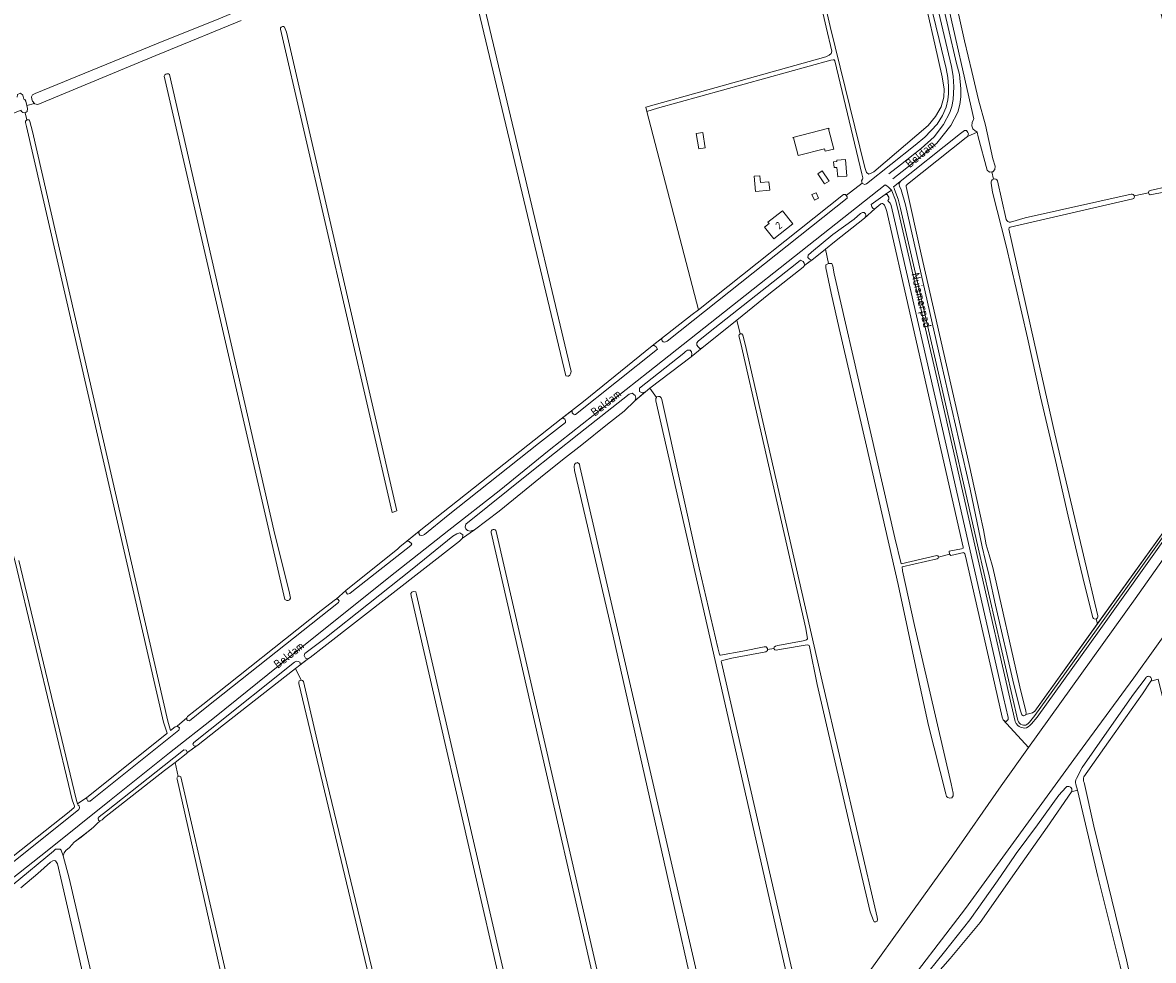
# Model space of a CAD drawing. Header units: metres. Extents: x 209813 to 223847, y 571801 to 587119.
# Tile 167 of 256: x 215663 to 216272, y 576725 to 577231. Entities that reach past the tile are written whole.
import ezdxf
from ezdxf.enums import TextEntityAlignment as Align

# ---------------------------------------------------------------- set-up
doc = ezdxf.new("R2010")
doc.units = ezdxf.units.M
for name, color, linetype, lineweight in [('B-RO-GR-GRAS-GV', 8, 'Continuous', 0), ('B-RO-OG-BEBOUWING-GV', 8, 'Continuous', 0), ('B-RO-OG-BEBOUWING-T18', 8, 'Continuous', 0), ('B-RO-OG-TERREIN_ERF-GV', 8, 'Continuous', 0), ('B-RO-OG-TOPOGRAFIE-T18', 8, 'Continuous', 0), ('B-RO-OG-WEG-GV', 8, 'Continuous', 0)]:
    doc.layers.add(name, color=color, linetype=linetype, lineweight=lineweight)
doc.styles.add('NLCS-ISO-M200-T18', font='txt', dxfattribs={"height": 0.36})

msp = doc.modelspace()

# ---------------------------------------------------------------- linework, layer by layer
at = {"layer": 'B-RO-GR-GRAS-GV', "flags": 128}
for points in [[(216081.069, 577297.484), (216081.312, 577297.61), (216082.015, 577297.543), (216082.45, 577297.107), (216083.096, 577294.397), (216098.288, 577228.633), (216116.95, 577152.479), (216117.882, 577149.759), (216119.084, 577148.906), (216120.341, 577149.418), (216121.84, 577150.193), (216151.131, 577175.243), (216155.048, 577180.014), (216157.992, 577185.16), (216159.542, 577190.419), (216159.62, 577194.784), (216158.582, 577201.486), (216154.678, 577219.021), (216143.243, 577268.742), (216131.547, 577318.883)], [(215665.121, 577178.241), (215665.717, 577178.241), (215666.386, 577178.146), (215666.744, 577177.276), (215668.135, 577171.854), (215741.054, 576853.948), (215742.492, 576848.962), (215745.131, 576850.828), (215746.072, 576851.194), (215751.275, 576855.711), (215751.671, 576856.361), (215759.942, 576862.901), (215823.705, 576913.633), (215831.433, 576919.568), (215831.915, 576919.756), (215837.085, 576924.334), (215865.086, 576946.777), (215866.209, 576947.901), (215876.531, 576956.371), (215935.245, 577002.745), (215953.145, 577016.926), (215965.131, 577026.259), (216002.206, 577056.367), (216023.852, 577073.185), (216027.181, 577075.828), (215999.333, 577182.783), (215998.851, 577185.031), (216095.921, 577212.144), (216097.751, 577213.151), (216098.806, 577214.023), (216099.037, 577215.296), (216095.977, 577228.22), (216080.343, 577296.312)], [(216262.199, 577137.179), (216269.857, 577138.807), (216269.97, 577139.709), (216270.717, 577140.082), (216289.793, 577144.398), (216294.669, 577145.536), (216296.287, 577146.29), (216297.093, 577146.778), (216297.285, 577147.149), (216297.232, 577147.951), (216271.352, 577258.612), (216270.998, 577260.821), (216270.807, 577260.836), (216249.415, 577255.92), (216247.583, 577255.542), (216246.954, 577255.532), (216246.5, 577255.612), (216245.65, 577256.207)], [(215659.941, 577190.475), (215660.002, 577191.822), (215661.725, 577192.638), (215662.875, 577191.565), (215663.185, 577190.038), (215663.498, 577189.414), (215663.914, 577189.133), (215664.607, 577188.335), (215665.06, 577185.909), (215669.137, 577186.953), (215668.127, 577188.347), (215667.775, 577189.356), (215667.628, 577190.696), (215668.147, 577191.675), (215669.562, 577192.453), (215734.922, 577219.153), (215769.506, 577233.067), (215791.582, 577242.313), (215796.385, 577244.566), (215797.714, 577245.383), (215796.464, 577250.546), (215795.717, 577250.933), (215795.373, 577251.753), (215795.054, 577253.367)], [(216234.844, 577252.37), (216201.498, 577244.558), (216174.12, 577238.189), (216167.114, 577237.081), (216170.671, 577220.889), (216174.677, 577204.344), (216178.239, 577188.993), (216181.969, 577175.265), (216185.977, 577157.164), (216187.188, 577153.151), (216187.064, 577151.422), (216185.966, 577150.14), (216185.439, 577150.085), (216186.279, 577146.255)], [(215780.622, 577231.83), (215739.403, 577214.856), (215734.548, 577212.949), (215670.938, 577186.495), (215669.266, 577186.774), (215669.137, 577186.953)], [(215664.935, 577174.542), (215664.409, 577176.829), (215664.409, 577177.565), (215665.121, 577178.241), (215664.117, 577181.986), (215662.886, 577182.089), (215662.098, 577182.937), (215661.924, 577183.43), (215616.317, 577165.517), (215607.986, 577161.623), (215607.464, 577161.327), (215607.438, 577161.131), (215608.151, 577158.833), (215607.261, 577157.943), (215606.469, 577157.582)], [(215665.06, 577185.909), (215665.354, 577184.333), (215665.332, 577182.699), (215664.117, 577181.986)], [(215660.776, 576940.611), (215691.621, 576811.833), (215692.443, 576809.431), (215697.476, 576812.737), (215740.3, 576847.036), (215740.677, 576847.364), (215738.829, 576853.439), (215664.935, 577174.542)], [(216185.439, 577150.085), (216184.122, 577149.946), (216182.828, 577151.056), (216178.008, 577168.994), (216177.47, 577171.518), (216172.325, 577169.248), (216171.57, 577168.668), (216139.982, 577143.505), (216139.24, 577142.85), (216139.104, 577142.636), (216139.136, 577142.288), (216147.358, 577105.821), (216173.198, 576992.295), (216178.94, 576966.15), (216180.811, 576957.189), (216182.3, 576949.033), (216183.975, 576943.566), (216185.873, 576936.792), (216200.397, 576872.43), (216203.782, 576859.233), (216203.94, 576858.315), (216203.741, 576857.468), (216207.338, 576858.393), (216208.482, 576859.329), (216242.271, 576906.496)], [(216239.802, 576909.782), (216235.293, 576927.644), (216226.576, 576964.471), (216219.713, 576994.586), (216211.691, 577028.871), (216204.52, 577060.727), (216198.429, 577087.296), (216193.088, 577110.204), (216185.788, 577139.243), (216184.933, 577144.078)], [(216188.518, 577145.35), (216193.068, 577124.55)], [(216261.457, 577135.593), (216195.272, 577120.323)], [(216195.429, 577123.087), (216203.336, 577125.401), (216260.578, 577138.093)], [(216279.067, 577139.433), (216270.769, 577137.71), (216270.136, 577138.157), (216269.874, 577138.768)], [(216162.595, 576944.023), (216162.458, 576945.528), (216169.068, 576946.933), (216169.832, 576947.254), (216169.847, 576947.747), (216141.101, 577074.163), (216128.72, 577128.719), (216128.269, 577130.478), (216127.521, 577132.109), (216127.018, 577132.725), (216126.47, 577133.015), (216126.013, 577133.042), (216125.586, 577132.828), (216122.338, 577130.263), (216116.799, 577125.121), (216100.617, 577112.418), (216095.689, 577108.408), (216097.233, 577100.708), (216097.414, 577100.814), (216099.178, 577100.726), (216099.605, 577099.261), (216100.357, 577095.219), (216133.022, 576952.793), (216136.577, 576938.846)], [(216194.583, 577119.311), (216208.178, 577058.258), (216219.385, 577008.95), (216242.533, 576910.727)], [(216095.689, 577108.408), (216089.277, 577103.191), (216084.461, 577099.767), (216083.62, 577098.678), (216065.2, 577084.15), (216047.821, 577070.159)], [(216155.907, 576941.422), (216136.946, 576937.127), (216137.211, 576934.971), (216143.6, 576905.479), (216163.387, 576820.092), (216164.526, 576815.105), (216164.462, 576813.585), (216163.784, 576812.616), (216162.548, 576812.368), (216161.74, 576812.705), (216160.925, 576813.385), (216160.498, 576814.724), (216151.217, 576851.499), (216144.913, 576880.506), (216134.801, 576927.612), (216117.764, 577002.211), (216103.116, 577065.756), (216098.834, 577084.684), (216095.896, 577098.431), (216095.945, 577099.956), (216097.233, 577100.708)], [(216067.866, 576893.123), (216068.037, 576893.908), (216068.73, 576894.363), (216069.987, 576894.727), (216083.597, 576897.285), (216085.428, 576897.793), (216086.075, 576898.38), (216085.018, 576903.954), (216060.373, 577012.59), (216050.011, 577057.612), (216049.049, 577061.682), (216049.149, 577062.314), (216049.723, 577062.761), (216047.821, 577070.159), (216029.232, 577055.195), (216023.2, 577050.492), (216001.033, 577033.427), (216004.609, 577028.522), (216004.788, 577028.761), (216005.571, 577028.967), (216006.323, 577029.018), (216007.129, 577028.384), (216007.418, 577027.372), (216027.64, 576936.596), (216037.658, 576893.387), (216038.359, 576890.581), (216038.79, 576889.455), (216039.06, 576889.455), (216051.162, 576891.737), (216062.64, 576894.081), (216063.738, 576894.017), (216064.449, 576893.198), (216064.466, 576892.662)], [(216049.723, 577062.761), (216050.652, 577062.745), (216051.108, 577062.168), (216052.369, 577057.203), (216093.826, 576875.576), (216123.549, 576748.281), (216123.817, 576746.919), (216123.592, 576745.976), (216122.755, 576745.68), (216121.9, 576745.731), (216121.493, 576746.409), (216119.788, 576751.144), (216108.683, 576798.319), (216091.244, 576873.682), (216087.054, 576894.114), (216086.8, 576894.723), (216086.584, 576894.894), (216085.785, 576895.127), (216071.943, 576892.778), (216069.101, 576892.266), (216068.453, 576892.32), (216067.866, 576893.123), (216064.466, 576892.662), (216064.488, 576891.957), (216063.472, 576891.307), (216045.212, 576887.837), (216040.088, 576886.661), (216039.575, 576886.421), (216039.522, 576886.113), (216039.537, 576885.479), (216081.438, 576702.881)], [(216001.033, 577033.427), (215992.926, 577026.64), (215987.163, 577021.016), (215978.206, 577014.096), (215964.274, 577002.978), (215953.807, 576994.91), (215941.999, 576985.395), (215919.729, 576967.212), (215906.456, 576957.117), (215899.965, 576952.594), (215898.291, 576950.974), (215825.126, 576893.982), (215817.905, 576888.249), (215816.958, 576887.711), (215809.859, 576882.411)], [(216080.151, 576693.001), (216039.133, 576874.134), (216004.232, 577026.68), (216004.138, 577027.244), (216004.182, 577027.952), (216004.609, 577028.522)], [(216241.699, 576909.081), (216242.271, 576906.496), (216292.916, 576976.726)], [(216312.957, 576926.29), (216312.304, 576928.276), (216312.225, 576930.943), (216313.759, 576934.684), (216318.514, 576941.48), (216319.01, 576942.918), (216319.01, 576944.748), (216317.366, 576952.985), (216322.652, 576959.452), (216321.882, 576960.047), (216321.556, 576959.548), (216319.505, 576957.095), (216318.619, 576956.492), (216284.519, 576908.86), (216261.901, 576877.327), (216229.655, 576833.175), (216171.204, 576752.827), (216132.923, 576702.957)], [(215918.173, 576956.287), (215996.898, 576613.959), (215994.04, 576613.086), (215915.469, 576955.654)], [(215591.936, 576932.245), (215594.037, 576920.713), (215594.998, 576920.552), (215595.506, 576919.536), (215595.845, 576918.022), (215631.582, 576764.845), (215632.512, 576761.127), (215634.149, 576762.295), (215640.252, 576767.38), (215687.819, 576805.083), (215690.531, 576807.344), (215690.735, 576807.725), (215690.723, 576808.004), (215689.542, 576811.474), (215658.767, 576939.764), (215656.793, 576947.055)], [(215901.797, 576510.998), (215915.287, 576520.222), (215956.203, 576551.074), (215982.057, 576572.562), (216014.94, 576600.885), (216040.767, 576627.22), (216087.984, 576678.053), (216099.66, 576693.817), (216120.593, 576720.781), (216136.682, 576743.078), (216163.706, 576780.648), (216190.439, 576819.091), (216205.158, 576839.723), (216191.518, 576854.615), (216190.992, 576856.061), (216185.879, 576878.343), (216171.194, 576942.878), (216170.738, 576944.101), (216170.445, 576944.613), (216170.229, 576944.822), (216163.223, 576943.354), (216162.595, 576944.023), (216156.621, 576942.444)], [(216136.577, 576938.846), (216155.731, 576943.339)], [(215826.113, 576478.705), (215828.731, 576466.991), (215839.026, 576472.441), (215852.055, 576479.1), (215867.621, 576487.513), (215881.529, 576496.732), (215898.403, 576508.677), (215901.797, 576510.998), (215897.207, 576522.903), (215896.291, 576522.768), (215895.607, 576524.137), (215894.992, 576526.272), (215811.754, 576874.189), (215811.735, 576874.907), (215811.971, 576875.65), (215812.911, 576876.031), (215809.859, 576882.411), (215771.114, 576851.95), (215757.525, 576841.193), (215751.67, 576837.087), (215751.005, 576836.221), (215745.032, 576831.654), (215746.697, 576824.151)], [(215812.911, 576876.031), (215813.73, 576875.944), (215814.257, 576875.262), (215825.793, 576825.787), (215868.956, 576647.03), (215897.432, 576530.249), (215898.557, 576525.906), (215898.534, 576524.316), (215898.081, 576523.031), (215897.207, 576522.903)], [(216230.938, 576823.073), (216234.052, 576828.889), (216247.351, 576847.984), (216261.793, 576868.5), (216268.599, 576877.521)], [(216317.541, 576693.861), (216316.583, 576697.066), (216316.313, 576697.696), (216306.58, 576739.016), (216294.646, 576790.822), (216279.853, 576856.94), (216274.98, 576876.623), (216271.184, 576875.533), (216266.673, 576868.597), (216248.206, 576842.76), (216235.006, 576823.867)], [(215745.032, 576831.654), (215739.364, 576827.321), (215707.015, 576801.901), (215705.601, 576800.638), (215704.614, 576800.099), (215703.03, 576798.79), (215701.03, 576796.76), (215694.33, 576791.31), (215690.63, 576788.69), (215688.1, 576785.79), (215686.18, 576784.22), (215685.16, 576782.87), (215684.731, 576781.302), (215687.839, 576769.318), (215763.958, 576441.704)], [(215748.117, 576823.844), (215798.319, 576606.039), (215826.878, 576479.851)], [(215824.926, 576479.195), (215791.31, 576622.321), (215746.06, 576822.73)], [(216147.018, 576713.641), (216159.844, 576729.613), (216173.515, 576746.7), (216188.506, 576767.774), (216197.833, 576781.397), (216198.476, 576782.51), (216209.948, 576798.067), (216221.416, 576814.025), (216225.199, 576818.187)], [(216228.391, 576815.904), (216231.482, 576816.665), (216230.718, 576819.851)], [(216235.085, 576820.899), (216240.294, 576797.253), (216257.994, 576725.227), (216266.985, 576684.964)], [(216228.391, 576815.904), (216215.192, 576796.809), (216198.814, 576773.558), (216179.113, 576745.295), (216162.899, 576725.869), (216149.76, 576711.001)], [(216262.969, 576684.07), (216254.503, 576722.023), (216242.617, 576770.208), (216231.482, 576816.665)], [(215737.115, 576535.272), (215683.898, 576766.869), (215681.54, 576776.95), (215681.32, 576777.51), (215680.6, 576778.55), (215679.94, 576778.71), (215679.08, 576778.54), (215677.9, 576777.82), (215670.96, 576771.76), (215661.8, 576764.01)]]:
    msp.add_lwpolyline(points, dxfattribs=at)
for points in [[(215929.643, 577164.36), (215958.55, 577042.528), (215958.261, 577041.285), (215957.831, 577040.591), (215957.203, 577040.062), (215956.673, 577039.962), (215955.694, 577040.094), (215904.723, 577253.958), (215904.656, 577255.104), (215905.699, 577255.827), (215906.484, 577255.984), (215907.755, 577255.759), (215908.314, 577254.252)], [(215802.237, 577228.263), (215802.838, 577228.553), (215803.41, 577228.511), (215804.056, 577228.13), (215805.012, 577225.558), (215864.605, 576967.366), (215862.022, 576966.538), (215801.768, 577227.136), (215801.841, 577227.887)], [(215807.254, 576920.239), (215806.773, 576919.372), (215805.928, 576919.001), (215805.224, 576919.007), (215804.232, 576919.536), (215739.191, 577201.801), (215739.454, 577202.439), (215740.02, 577202.934), (215740.638, 577203.089), (215741.42, 577203.089), (215742.004, 577202.62), (215798.196, 576956.968), (215806.732, 576922.963)], [(215961.24, 576993.088), (215962.039, 576993.355), (215963.035, 576992.532), (215963.307, 576991.21), (216037.565, 576669.042), (216039.28, 576661.368), (216039.644, 576658.888), (216039.337, 576657.092), (216037.41, 576656.975), (216036.455, 576657.84), (216035.91, 576659.594), (216031.185, 576678.226), (215981.14, 576899.851), (215960.395, 576989.126), (215960.136, 576991.299), (215960.286, 576992.287), (215960.967, 576992.997)], [(215873.058, 576923.64), (215873.496, 576923.832), (215874.742, 576923.595), (215875.226, 576922.264), (215955.94, 576572.925), (215957.118, 576569.905), (215957.208, 576568.96), (215956.453, 576567.812), (215955.232, 576567.812), (215954.34, 576568.618), (215953.607, 576570.306), (215952.459, 576574.039), (215951.857, 576576.776), (215941.687, 576621.42), (215923.062, 576700.988), (215883.872, 576871.373), (215872.263, 576921.428), (215872.082, 576922.698), (215872.679, 576923.474)]]:
    msp.add_lwpolyline(points, close=True, dxfattribs=at)
at = {"layer": 'B-RO-GR-GRAS-GV'}
for points in [[(216193.068, 577124.55, 0.4107579), (216195.429, 577123.087)], [(216195.272, 577120.323, 0.316024), (216194.583, 577119.311)], [(216235.006, 576823.867, 0.1863686), (216235.085, 576820.899)]]:
    msp.add_lwpolyline(points, format="xyb", dxfattribs=at)
for centre, radius, start, end in [((216186.834, 577144.406), 1.931, 29.276231, 189.076072), ((216260.923, 577136.809), 1.328, 293.701388, 104.095814), ((215916.837, 576955.9), 1.391, 16.139247, 189.076072), ((216155.646, 576942.364), 0.978, 285.45281, 86.90708), ((216241.113, 576910.413), 1.455, 205.69724, 12.422567), ((216269.862, 576876.489), 1.631, 324.136853, 144.20286), ((215747.206, 576823.07), 1.195, 40.374625, 194.80565), ((216226.572, 576816.734), 1.999, 335.483, 155.662016), ((216234.699, 576821.197), 4.203, 153.487235, 200.535228)]:
    msp.add_arc(centre, radius, start, end, dxfattribs=at)
at = {"layer": 'B-RO-OG-BEBOUWING-GV', "flags": 128}
for points in [[(216026.009, 577170.836), (216027.37, 577162.595), (216030.872, 577163.173), (216029.511, 577171.414)], [(216097.348, 577173.288), (216097.599, 577173.352), (216097.525, 577173.643), (216078.132, 577168.678), (216078.206, 577168.388), (216078.497, 577168.462), (216080.91, 577159.035), (216095.078, 577162.662), (216095.433, 577161.277), (216100.114, 577162.483)], [(216102.275, 577147.399), (216107.193, 577147.781), (216106.488, 577156.851), (216101.802, 577156.487), (216101.863, 577155.704), (216100.045, 577155.562), (216100.285, 577152.473), (216101.871, 577152.596)], [(216057.155, 577147.759), (216057.925, 577139.613), (216065.607, 577140.339), (216065.184, 577144.807), (216060.7, 577144.383), (216060.352, 577148.061)], [(216091.541, 577149.181), (216095.202, 577143.619), (216097.601, 577145.198), (216093.94, 577150.76)], [(216091.953, 577135.896), (216090.662, 577138.93), (216088.393, 577137.965), (216089.684, 577134.931)], [(216067.85, 577114.092), (216078.044, 577122.158), (216072.459, 577129.216), (216064.618, 577123.011), (216065.238, 577122.227), (216062.886, 577120.365)]]:
    msp.add_lwpolyline(points, close=True, dxfattribs=at)
at = {"layer": 'B-RO-OG-TERREIN_ERF-GV', "flags": 128}
for points in [[(216115.423, 577144.085), (216115.076, 577145.271), (216115.647, 577146.179), (216115.829, 577146.526), (216115.845, 577146.999), (216115.318, 577149.042), (216100.783, 577209.978), (216100.436, 577210.518), (216099.903, 577210.587), (216098.623, 577210.462), (216005.156, 577184.454), (215999.333, 577182.783), (216027.181, 577075.828), (216105.383, 577137.919), (216106.413, 577137.891), (216106.881, 577137.335)], [(216030.872, 577163.173), (216027.37, 577162.595), (216026.009, 577170.836), (216029.511, 577171.414)], [(216100.114, 577162.483), (216095.433, 577161.277), (216095.078, 577162.662), (216080.91, 577159.035), (216078.497, 577168.462), (216078.206, 577168.388), (216078.132, 577168.678), (216097.525, 577173.643), (216097.599, 577173.352), (216097.348, 577173.288)], [(216100.285, 577152.473), (216100.045, 577155.562), (216101.863, 577155.704), (216101.802, 577156.487), (216106.488, 577156.851), (216107.193, 577147.781), (216102.275, 577147.399), (216101.871, 577152.596)], [(216065.607, 577140.339), (216057.925, 577139.613), (216057.155, 577147.759), (216060.352, 577148.061), (216060.7, 577144.383), (216065.184, 577144.807)], [(216097.601, 577145.198), (216095.202, 577143.619), (216091.541, 577149.181), (216093.94, 577150.76)], [(216088.393, 577137.965), (216090.662, 577138.93), (216091.953, 577135.896), (216089.684, 577134.931)]]:
    msp.add_lwpolyline(points, close=True, dxfattribs=at)
at = {"layer": 'B-RO-OG-WEG-GV', "flags": 128}
for points in [[(216019.997, 577832.569), (216019.359, 577830.248), (216019.436, 577827.452), (216022.87, 577813.77), (216028.565, 577800.151), (216042.027, 577743.604), (216068.134, 577630.537), (216093.566, 577521.486), (216105.653, 577470.002), (216148.17, 577286.772), (216161.91, 577228.1), (216166.401, 577208.534), (216167.929, 577202.655), (216168.741, 577194.888), (216168.695, 577190.671), (216168.084, 577186.404), (216166.972, 577182.414), (216163.279, 577175.203), (216155.683, 577165.716), (216145.399, 577157.078), (216131.963, 577146.458)], [(216129.92, 577149.051), (216136.135, 577153.947), (216147.253, 577162.748), (216154.316, 577169.007), (216159.307, 577175.661), (216162.69, 577182.105), (216163.758, 577185.353), (216164.598, 577189.17), (216164.9, 577196.056), (216164.556, 577201.705), (216163.67, 577206.979), (216158.915, 577226.728), (216124.46, 577374.198)], [(216132.426, 577142.04), (216168.394, 577170.789), (216170.717, 577172.492), (216171.766, 577172.376), (216172.459, 577171.467), (216172.796, 577170.611), (216172.325, 577169.248), (216177.47, 577171.518), (216177.307, 577171.808), (216176.384, 577172.312), (216175.066, 577173.3), (216174.563, 577174.998), (216174.771, 577176.71), (216175.571, 577178.35), (216175.693, 577178.801), (216175.099, 577181.164), (216147.418, 577303.531)], [(216141.982, 577282.903), (216156.921, 577221.536), (216160.798, 577205.842), (216161.605, 577201.105), (216162.023, 577196.285), (216162.039, 577192.186), (216161.594, 577188.927), (216160.752, 577185.021), (216158.86, 577180.54), (216155.836, 577175.931), (216149.205, 577168.867), (216144.126, 577164.545), (216117.727, 577143.756), (216116.657, 577143.427), (216115.423, 577144.085), (216106.881, 577137.335), (216107.35, 577136.78), (216107.402, 577136.012), (216024.31, 577069.911), (216010.341, 577058.87), (216008.977, 577058.374), (216008.254, 577058.441), (216007.641, 577058.991), (216007.353, 577059.894), (216007.814, 577060.719), (216002.206, 577056.367), (216003.248, 577056.497), (216004.424, 577055.822), (216005.024, 577054.505), (215960.951, 577019.252), (215960.449, 577019.174), (215959.763, 577019.452), (215959.155, 577020.281), (215959.011, 577021.499), (215953.145, 577016.926), (215954.225, 577017.338), (215955.177, 577016.703), (215955.582, 577015.894), (215955.442, 577014.912), (215940.867, 577003.598), (215892.324, 576964.973), (215879.497, 576954.681), (215878.745, 576954.18), (215877.954, 576953.969), (215877.027, 576954.317), (215876.474, 576955.117), (215876.531, 576956.371), (215869.857, 576950.893), (215870.43, 576950.909), (215871.24, 576950.799), (215872.667, 576949.558), (215872.072, 576948.628), (215840.37, 576923.655), (215839.264, 576922.742), (215838.048, 576922.414), (215837.216, 576923.351), (215837.085, 576924.334), (215831.915, 576919.756), (215832.811, 576919.756), (215833.382, 576918.735), (215833.103, 576917.936), (215761.184, 576860.948), (215752.75, 576854.086), (215751.956, 576854.294), (215751.375, 576854.708), (215751.275, 576855.711), (215746.072, 576851.194), (215747.333, 576850.283), (215746.966, 576849.108), (215715.493, 576823.894), (215700.38, 576811.683), (215699.264, 576810.815), (215698.003, 576810.815), (215697.476, 576811.869), (215697.476, 576812.737), (215692.443, 576809.431), (215692.621, 576808.911), (215692.8, 576808.686), (215693.236, 576808.283), (215693.548, 576807.215), (215693.16, 576806.342), (215643.302, 576766.586)], [(216127.833, 577143.193), (216000, 577042.146), (215946.78, 577000), (215919.67, 576978.16), (215892.52, 576957.01), (215863.6, 576934.1), (215834.17, 576910.47), (215806.99, 576888.83), (215766.28, 576855.96), (215742.06, 576836.88), (215709.6, 576811.03), (215676.85, 576784.64), (215656.21, 576768.43)], [(216131.231, 577140.204), (216127.81, 577137.926), (216128.884, 577137.869), (216129.537, 577137.129), (216129.928, 577136.424), (216129.928, 577135.504), (216129.224, 577134.697), (216129.449, 577134.396), (216130.6, 577133.237), (216131.017, 577131.985), (216132.844, 577124.202), (216160.794, 577002.844), (216191.598, 576866.689), (216194.185, 576855.96), (216194.108, 576854.791), (216193.143, 576853.827), (216191.518, 576854.615), (216205.158, 576839.723)], [(216132.9, 577140.588), (216134.842, 577135.435), (216136.15, 577130.416), (216157.662, 577036.973), (216177.984, 576947.404), (216199.305, 576854.285), (216199.689, 576853.479), (216200.317, 576852.773), (216200.915, 576852.34), (216201.671, 576852.001), (216202.49, 576851.78), (216203.15, 576851.732), (216203.655, 576851.831), (216204.204, 576852.1), (216204.886, 576852.639), (216205.717, 576853.457), (216208.541, 576856.991), (216241.875, 576903.257), (216294.154, 576976.297)], [(216292.916, 576976.726), (216241.968, 576906.075), (216208.482, 576859.329), (216207.338, 576858.393), (216203.741, 576857.468), (216203.694, 576857.27), (216202.403, 576856.883), (216201.504, 576857.409), (216200.785, 576859.513), (216197.209, 576873.782), (216187.414, 576916.483), (216184.024, 576932.267), (216181.745, 576941.154), (216180.132, 576948.003), (216173.659, 576978.956), (216157.926, 577048.029), (216138.853, 577132.327), (216136.446, 577140.471), (216135.638, 577142.384), (216135.397, 577143.145), (216135.446, 577144.031), (216136.058, 577144.942)], [(215657.7, 576765.76), (215679.52, 576783.76), (215680.6, 576784.83), (215681.38, 576784.95), (215682.96, 576784.91), (215683.56, 576784.33), (215684.731, 576781.302), (215685.16, 576782.87), (215686.18, 576784.22), (215688.1, 576785.79), (215690.63, 576788.69), (215698.87, 576794.92), (215701.03, 576796.76), (215703.03, 576798.79), (215704.614, 576800.099), (215703.66, 576800.351), (215703.573, 576801.651), (215704.054, 576802.242), (215707.948, 576805.359), (215734.771, 576826.658), (215748.608, 576837.585), (215749.715, 576838.391), (215751.052, 576838.324), (215751.67, 576837.087), (215756.418, 576840.432), (215755.648, 576840.409), (215754.967, 576840.754), (215754.642, 576841.578), (215755.036, 576842.396), (215763.873, 576849.388), (215809.47, 576885.783), (215810.433, 576886.23), (215811.402, 576886.186), (215812.201, 576885.653), (215812.548, 576884.525), (215816.958, 576887.711), (215816.101, 576887.5), (215815.272, 576887.986), (215814.511, 576889.29), (215815.043, 576890.389), (215825.752, 576898.55), (215872.755, 576935.869), (215894.793, 576953.605), (215896.857, 576954.997), (215898.469, 576955.437), (215900.199, 576954.355), (215899.965, 576952.594), (215906.456, 576957.117), (215904.041, 576956.463), (215902.736, 576956.836), (215901.845, 576957.563), (215901.469, 576958.528), (215901.706, 576960.15), (215936.517, 576988.104), (215962.639, 577008.824), (215989.775, 577030.187), (215991.439, 577030.785), (215993.052, 577029.563), (215993.432, 577028.097), (215992.926, 577026.64), (215998.278, 577031.306), (215996.761, 577030.945), (215995.485, 577031.757), (215995.485, 577033.545), (216019.38, 577052.467), (216020.235, 577053.322), (216021.343, 577054.061), (216022.683, 577054.061), (216023.525, 577053.114), (216023.674, 577051.848), (216023.2, 577050.492), (216029.232, 577055.195), (216028.01, 577054.889), (216027.051, 577055.736), (216026.381, 577056.63), (216026.381, 577057.923), (216027.113, 577058.793), (216032.595, 577063.292), (216080.165, 577100.98), (216082.239, 577102.579), (216083.685, 577101.893), (216084.177, 577100.958), (216084.461, 577099.767), (216088.178, 577102.488), (216087.138, 577103.008), (216086.135, 577104.011), (216086.259, 577105.315), (216088.059, 577106.908), (216099.687, 577116.292), (216111.106, 577124.614), (216114.565, 577127.74), (216115.64, 577128.191), (216116.547, 577128.191), (216117.202, 577127.47), (216117.401, 577126.823), (216117.401, 577126.044), (216116.799, 577125.121), (216122.338, 577130.263), (216121.309, 577130.469), (216120.684, 577131.319), (216120.391, 577132.489), (216127.81, 577137.926)], [(216295.059, 576975.341), (216243.229, 576902.57), (216209.74, 576856.089), (216206.826, 576852.444), (216205.877, 576851.51), (216205.007, 576850.823), (216204.139, 576850.397), (216203.242, 576850.221), (216202.238, 576850.294), (216201.168, 576850.583), (216200.157, 576851.037), (216199.305, 576851.654), (216198.426, 576852.643), (216197.88, 576853.787), (216176.487, 576947.223), (216156.194, 577036.665), (216134.688, 577130.081), (216133.416, 577134.959), (216131.419, 577139.953)], [(216205.158, 576839.723), (216262.653, 576919.821), (216282.011, 576947.44)]]:
    msp.add_lwpolyline(points, dxfattribs=at)
at = {"layer": 'B-RO-OG-WEG-GV'}
for points in [[(216131.231, 577140.204, 0.0966574), (216127.833, 577143.193)], [(216131.419, 577139.953, 0.0057352), (216131.231, 577140.204)], [(216132.426, 577142.04, 0.0273333), (216132.9, 577140.588)]]:
    msp.add_lwpolyline(points, format="xyb", dxfattribs=at)

# ---------------------------------------------------------------- texts
at = {"layer": 'B-RO-OG-BEBOUWING-T18', "style": 'NLCS-ISO-M200-T18'}
msp.add_text('2', height=4, rotation=38.4, dxfattribs=at).set_placement((216070.465, 577121.262), align=Align.MIDDLE)
at = {"layer": 'B-RO-OG-TOPOGRAFIE-T18', "style": 'NLCS-ISO-M200-T18'}
for s, rotation, p in [('Beldam', 40, (216146.859, 577159.838)), ('Nuismerpad', 283, (216146.85, 577080.83)), ('Beldam', 38.3, (215977.306, 577025.669)), ('Beldam', 38.5, (215806.312, 576889.696))]:
    msp.add_text(s, height=4.5, rotation=rotation, dxfattribs=at).set_placement(p, align=Align.MIDDLE)

doc.saveas('drawing.dxf')
